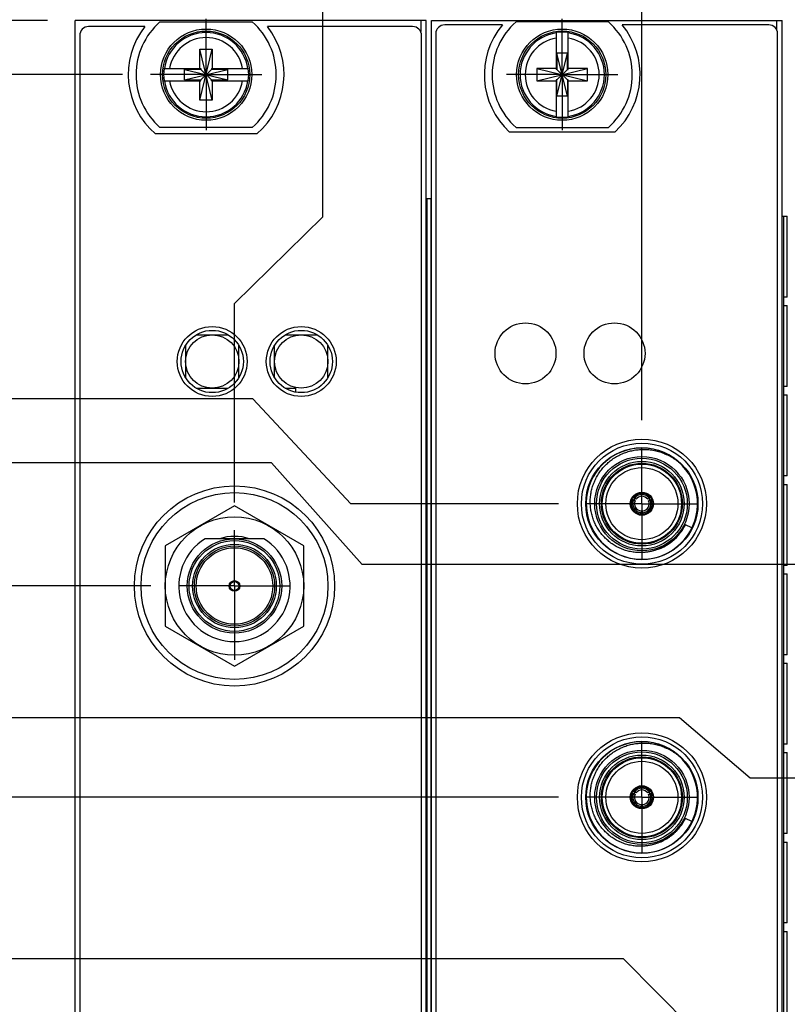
# Model space of a CAD drawing. Header units: inches. Extents: x 0 to 22, y 0 to 17.
# Tile 43 of 114: x 7 to 8.8, y 10.1 to 12.3. Entities that reach past the tile are written whole.
import ezdxf

# ---------------------------------------------------------------- set-up
doc = ezdxf.new("R2010")
doc.units = ezdxf.units.IN
doc.header["$LTSCALE"] = 1.21
doc.header["$MEASUREMENT"] = 0
doc.linetypes.add('CENTER', pattern=[0.6, 0.375, -0.075, 0.075, -0.075])
doc.layers.get('0').update_dxf_attribs({"linetype": 'CONTINUOUS'})
doc.layers.add('02___PRT_ALL_AXES', color=7, linetype='CONTINUOUS')
doc.layers.add('DIMENSIONS', color=7, linetype='CONTINUOUS')
doc.styles.get("Standard").update_dxf_attribs({"font": 'txt', "width": 0.8})
doc.dimstyles.new('DIMSTYLE_1', dxfattribs={"dimtxt": 0.125, "dimasz": 0.18, "dimexe": 0.125, "dimexo": 0.0625, "dimgap": 0.03125, "dimtad": 0, "dimtih": 1, "dimtoh": 1, "dimzin": 4, "dimdsep": 46, "dimtxsty": 'STANDARD', "dimblk": '_FILLED', "dimblk1": '_FILLED', "dimblk2": '_FILLED', "dimcen": 0.09, "dimadec": 0, "dimazin": 0, "dimtp": 0.01, "dimtm": 0.01, "dimtfac": 1, "dimtofl": 0, "dimtmove": 0, "dimatfit": 3, "dimldrblk": '_FILLED', "dimfxl": 1, "dimtolj": 1, "dimtzin": 4, "dimarcsym": 0})

# ---------------------------------------------------------------- blocks, each defined once
blk = doc.blocks.new('*D7')
at = {"layer": 'DIMENSIONS', "color": 2, "linetype": 'CONTINUOUS'}
blk.add_line((7.1566, 12.3576), (7.1566, 12.7326), dxfattribs=at)
at = {"layer": 'DIMENSIONS', "color": 2, "linetype": 'CONTINUOUS', "insert": (7.0941, 12.7951), "char_height": 0.125, "width": 1.025, "attachment_point": 1, "rotation": 90, "line_spacing_factor": 0.9}
blk.add_mtext('-.29{\\Ftxt.shx;\\W1.000000;\\H0.125000; }[7.5]', dxfattribs=at)
blk = doc.blocks.new('_FILLED')
at = {"color": 0, "linetype": 'BYBLOCK'}
blk.add_solid([(0, 0), (-1, 0.174), (-1, -0.174)], dxfattribs=at)
blk = doc.blocks.new('*D9')
at = {"layer": 'DIMENSIONS', "color": 2, "linetype": 'CONTINUOUS'}
for p, q in [((7.7127, 11.8536), (7.7127, 12.7326)), ((7.5143, 11.659), (7.7127, 11.8536)), ((7.5143, 11.2115), (7.5143, 11.659))]:
    blk.add_line(p, q, dxfattribs=at)
at = {"layer": 'DIMENSIONS', "color": 2, "linetype": 'CONTINUOUS', "insert": (7.6502, 12.7951), "char_height": 0.125, "width": 1.225, "attachment_point": 1, "rotation": 90, "line_spacing_factor": 0.9}
blk.add_mtext('3X .06{\\Ftxt.shx;\\W1.000000;\\H0.125000; }[1.6]', dxfattribs=at)
blk = doc.blocks.new('*D10')
at = {"layer": 'DIMENSIONS', "color": 2, "linetype": 'CONTINUOUS'}
blk.add_line((8.4296, 11.3965), (8.4296, 12.7326), dxfattribs=at)
at = {"layer": 'DIMENSIONS', "color": 2, "linetype": 'CONTINUOUS', "insert": (8.3671, 12.7951), "char_height": 0.125, "width": 1.325, "attachment_point": 1, "rotation": 90, "line_spacing_factor": 0.9}
blk.add_mtext('5X .98{\\Ftxt.shx;\\W1.000000;\\H0.125000; }[24.9]', dxfattribs=at)
blk = doc.blocks.new('*D11')
at = {"layer": 'DIMENSIONS', "color": 2, "linetype": 'CONTINUOUS'}
blk.add_line((9.344, 10.7795), (9.344, 12.7326), dxfattribs=at)
at = {"layer": 'DIMENSIONS', "color": 2, "linetype": 'CONTINUOUS', "insert": (9.2815, 12.7951), "char_height": 0.125, "width": 1.425, "attachment_point": 1, "rotation": 90, "line_spacing_factor": 0.9}
blk.add_mtext('4X 1.89{\\Ftxt.shx;\\W1.000000;\\H0.125000; }[48.1]', dxfattribs=at)
blk = doc.blocks.new('*D12')
at = {"layer": 'DIMENSIONS', "color": 2, "linetype": 'CONTINUOUS'}
for p, q in [((9.7475, 11.7102), (9.7475, 12.7326)), ((9.9371, 11.5723), (9.7475, 11.7102)), ((9.9371, 11.2595), (9.9371, 11.5723))]:
    blk.add_line(p, q, dxfattribs=at)
at = {"layer": 'DIMENSIONS', "color": 2, "linetype": 'CONTINUOUS', "insert": (9.685, 12.7951), "char_height": 0.125, "width": 1.425, "attachment_point": 1, "rotation": 90, "line_spacing_factor": 0.9}
blk.add_mtext('4X 2.49{\\Ftxt.shx;\\W1.000000;\\H0.125000; }[63.2]', dxfattribs=at)
blk = doc.blocks.new('*D13')
at = {"layer": 'DIMENSIONS', "color": 2, "linetype": 'CONTINUOUS'}
blk.add_line((11.1485, 11.3147), (11.1485, 12.7326), dxfattribs=at)
at = {"layer": 'DIMENSIONS', "color": 2, "linetype": 'CONTINUOUS', "insert": (11.086, 12.7951), "char_height": 0.125, "width": 1.425, "attachment_point": 1, "rotation": 90, "line_spacing_factor": 0.9}
blk.add_mtext('2X 3.70{\\Ftxt.shx;\\W1.000000;\\H0.125000; }[93.9]', dxfattribs=at)
blk = doc.blocks.new('*D14')
at = {"layer": 'DIMENSIONS', "color": 2, "linetype": 'CONTINUOUS'}
for p, q in [((11.7344, 11.6128), (11.7344, 12.7326)), ((11.5466, 11.4669), (11.7344, 11.6128)), ((11.5466, 10.9737), (11.5466, 11.4669))]:
    blk.add_line(p, q, dxfattribs=at)
at = {"layer": 'DIMENSIONS', "color": 2, "linetype": 'CONTINUOUS', "insert": (11.6719, 12.7951), "char_height": 0.125, "width": 1.325, "attachment_point": 1, "rotation": 90, "line_spacing_factor": 0.9}
blk.add_mtext('4X 4.10{\\Ftxt.shx;\\W1.000000;\\H0.125000; }[104]', dxfattribs=at)
blk = doc.blocks.new('*D15')
at = {"layer": 'DIMENSIONS', "color": 2, "linetype": 'CONTINUOUS'}
for p, q in [((12.586, 11.8561), (12.586, 12.7326)), ((12.4261, 11.7021), (12.586, 11.8561)), ((12.4261, 11.246), (12.4261, 11.7021))]:
    blk.add_line(p, q, dxfattribs=at)
at = {"layer": 'DIMENSIONS', "color": 2, "linetype": 'CONTINUOUS', "insert": (12.5235, 12.7951), "char_height": 0.125, "width": 1.525, "attachment_point": 1, "rotation": 90, "line_spacing_factor": 0.9}
blk.add_mtext('4X 4.98{\\Ftxt.shx;\\W1.000000;\\H0.125000; }[126.4]', dxfattribs=at)
blk = doc.blocks.new('*D21')
at = {"layer": 'DIMENSIONS', "color": 2, "linetype": 'CONTINUOUS'}
blk.add_line((7.3267, 11.0239), (6.7191, 11.0239), dxfattribs=at)
at = {"layer": 'DIMENSIONS', "color": 2, "linetype": 'CONTINUOUS', "insert": (6.6566, 11.0864), "char_height": 0.125, "width": 1.125, "attachment_point": 3, "line_spacing_factor": 0.9}
blk.add_mtext('3.67{\\Ftxt.shx;\\W1.000000;\\H0.125000; }[93.3]', dxfattribs=at)
blk = doc.blocks.new('*D22')
at = {"layer": 'DIMENSIONS', "color": 2, "linetype": 'CONTINUOUS'}
blk.add_line((7.263, 12.1731), (6.7191, 12.1731), dxfattribs=at)
at = {"layer": 'DIMENSIONS', "color": 2, "linetype": 'CONTINUOUS', "insert": (6.6566, 12.2356), "char_height": 0.125, "width": 1.525, "attachment_point": 3, "line_spacing_factor": 0.9}
blk.add_mtext('7X 4.82{\\Ftxt.shx;\\W1.000000;\\H0.125000; }[122.5]', dxfattribs=at)
blk = doc.blocks.new('*D23')
at = {"layer": 'DIMENSIONS', "color": 2, "linetype": 'CONTINUOUS'}
for p, q in [((6.8419, 12.455), (6.7191, 12.455)), ((6.9658, 12.2951), (6.8419, 12.455)), ((7.0941, 12.2951), (6.9658, 12.2951))]:
    blk.add_line(p, q, dxfattribs=at)
at = {"layer": 'DIMENSIONS', "color": 2, "linetype": 'CONTINUOUS', "insert": (6.6566, 12.5175), "char_height": 0.125, "width": 1.225, "attachment_point": 3, "line_spacing_factor": 0.9}
blk.add_mtext('4.94{\\Ftxt.shx;\\W1.000000;\\H0.125000; }[125.6]', dxfattribs=at)
blk = doc.blocks.new('*D36')
at = {"layer": 'DIMENSIONS', "color": 2, "linetype": 'CONTINUOUS'}
for p, q in [((7.715, 10.0309), (6.7191, 10.0309)), ((7.8401, 9.8889), (7.715, 10.0309)), ((8.242, 9.8889), (7.8401, 9.8889))]:
    blk.add_line(p, q, dxfattribs=at)
at = {"layer": 'DIMENSIONS', "color": 2, "linetype": 'CONTINUOUS', "insert": (6.6566, 10.0934), "char_height": 0.125, "width": 1.125, "attachment_point": 3, "line_spacing_factor": 0.9}
blk.add_mtext('2.54{\\Ftxt.shx;\\W1.000000;\\H0.125000; }[64.4]', dxfattribs=at)
blk = doc.blocks.new('*D37')
at = {"layer": 'DIMENSIONS', "color": 2, "linetype": 'CONTINUOUS'}
blk.add_line((8.242, 10.5489), (6.7191, 10.5489), dxfattribs=at)
at = {"layer": 'DIMENSIONS', "color": 2, "linetype": 'CONTINUOUS', "insert": (6.6566, 10.6114), "char_height": 0.125, "width": 1.125, "attachment_point": 3, "line_spacing_factor": 0.9}
blk.add_mtext('3.20{\\Ftxt.shx;\\W1.000000;\\H0.125000; }[81.2]', dxfattribs=at)
blk = doc.blocks.new('*D38')
at = {"layer": 'DIMENSIONS', "color": 2, "linetype": 'CONTINUOUS'}
for p, q in [((7.5552, 11.4442), (6.7191, 11.4442)), ((7.7754, 11.2089), (7.5552, 11.4442)), ((8.242, 11.2089), (7.7754, 11.2089))]:
    blk.add_line(p, q, dxfattribs=at)
at = {"layer": 'DIMENSIONS', "color": 2, "linetype": 'CONTINUOUS', "insert": (6.6566, 11.5067), "char_height": 0.125, "width": 0.925, "attachment_point": 3, "line_spacing_factor": 0.9}
blk.add_mtext('3.86{\\Ftxt.shx;\\W1.000000;\\H0.125000; }[98]', dxfattribs=at)
blk = doc.blocks.new('*D41')
at = {"layer": 'DIMENSIONS', "color": 2, "linetype": 'CONTINUOUS'}
for p, q in [((8.3884, 10.1858), (6.7423, 10.1858)), ((8.6405, 9.9319), (8.3884, 10.1858)), ((9.1564, 9.9319), (8.6405, 9.9319))]:
    blk.add_line(p, q, dxfattribs=at)
at = {"layer": 'DIMENSIONS', "color": 2, "linetype": 'CONTINUOUS', "insert": (6.6798, 10.2483), "char_height": 0.125, "width": 1.425, "attachment_point": 3, "line_spacing_factor": 0.9}
blk.add_mtext('2X 2.58{\\Ftxt.shx;\\W1.000000;\\H0.125000; }[65.5]', dxfattribs=at)
blk = doc.blocks.new('*D42')
at = {"layer": 'DIMENSIONS', "color": 2, "linetype": 'CONTINUOUS'}
for p, q in [((8.5143, 10.7276), (6.7423, 10.7276)), ((8.6729, 10.5919), (8.5143, 10.7276)), ((9.1564, 10.5919), (8.6729, 10.5919))]:
    blk.add_line(p, q, dxfattribs=at)
at = {"layer": 'DIMENSIONS', "color": 2, "linetype": 'CONTINUOUS', "insert": (6.6798, 10.7901), "char_height": 0.125, "width": 1.125, "attachment_point": 3, "line_spacing_factor": 0.9}
blk.add_mtext('3.24{\\Ftxt.shx;\\W1.000000;\\H0.125000; }[82.3]', dxfattribs=at)
blk = doc.blocks.new('*D43')
at = {"layer": 'DIMENSIONS', "color": 2, "linetype": 'CONTINUOUS'}
for p, q in [((7.5973, 11.3009), (6.7423, 11.3009)), ((7.8009, 11.0719), (7.5973, 11.3009)), ((9.7495, 11.0719), (7.8009, 11.0719))]:
    blk.add_line(p, q, dxfattribs=at)
at = {"layer": 'DIMENSIONS', "color": 2, "linetype": 'CONTINUOUS', "insert": (6.6798, 11.3634), "char_height": 0.125, "width": 1.125, "attachment_point": 3, "line_spacing_factor": 0.9}
blk.add_mtext('3.72{\\Ftxt.shx;\\W1.000000;\\H0.125000; }[94.5]', dxfattribs=at)

msp = doc.modelspace()

# ---------------------------------------------------------------- linework, layer by layer
at = {"color": 7, "linetype": 'CONTINUOUS'}
for p, q in [((7.1566, 7.1572), (7.1566, 12.2951)), ((7.9446, 12.2951), (7.1566, 12.2951)), ((7.3468, 12.2916), (7.5543, 12.2916)), ((7.9446, 7.1572), (7.9446, 12.2951)), ((7.9566, 7.1572), (7.9566, 12.2951)), ((7.9566, 12.2951), (8.7446, 12.2951)), ((8.1161, 12.2851), (7.9866, 12.2851)), ((8.3543, 12.2916), (8.1468, 12.2916)), ((8.7146, 12.2851), (8.385, 12.2851)), ((8.7446, 7.1572), (8.7446, 12.2951)), ((7.1666, 12.2611), (7.1666, 8.1911)), ((7.3129, 12.2811), (7.1866, 12.2811)), ((7.9146, 12.2811), (7.5883, 12.2811)), ((7.9346, 8.1911), (7.9346, 12.2611)), ((7.9666, 12.2651), (7.9666, 8.1951)), ((8.2368, 12.2677), (8.2368, 12.1848)), ((8.2643, 12.1848), (8.2643, 12.2677)), ((8.7346, 8.1951), (8.7346, 12.2651)), ((7.4368, 12.116), (7.4643, 12.2302)), ((7.4368, 12.1869), (7.4368, 12.2302)), ((7.4643, 12.116), (7.4368, 12.2302)), ((7.4368, 12.2302), (7.4643, 12.2302)), ((7.4643, 12.2302), (7.4643, 12.1869)), ((8.2388, 12.1246), (8.2623, 12.2216)), ((8.2388, 12.2216), (8.2388, 12.1848)), ((8.2623, 12.1246), (8.2388, 12.2216)), ((8.2623, 12.2216), (8.2388, 12.2216)), ((8.2623, 12.1848), (8.2623, 12.2216)), ((7.3559, 12.1869), (7.4388, 12.1869)), ((7.402, 12.1614), (7.402, 12.1848)), ((7.402, 12.1848), (7.4991, 12.1614)), ((7.4388, 12.1848), (7.402, 12.1848)), ((7.402, 12.1614), (7.4991, 12.1848)), ((7.4388, 12.1869), (7.4388, 12.1848)), ((7.4388, 12.1614), (7.4623, 12.1848)), ((7.4623, 12.1614), (7.4388, 12.1848)), ((7.4623, 12.1869), (7.4623, 12.1848)), ((7.4623, 12.1869), (7.5452, 12.1869)), ((7.4991, 12.1848), (7.4623, 12.1848)), ((7.4991, 12.1614), (7.4991, 12.1848)), ((8.1935, 12.1869), (8.1935, 12.1593)), ((8.1935, 12.1869), (8.3076, 12.1593)), ((8.2368, 12.1869), (8.1935, 12.1869)), ((8.1935, 12.1593), (8.3076, 12.1869)), ((8.2388, 12.1848), (8.2368, 12.1848)), ((8.2388, 12.1614), (8.2623, 12.1848)), ((8.2623, 12.1614), (8.2388, 12.1848)), ((8.2623, 12.1848), (8.2643, 12.1848)), ((8.3076, 12.1869), (8.2643, 12.1869)), ((8.3076, 12.1593), (8.3076, 12.1869)), ((7.3559, 12.1593), (7.4388, 12.1593)), ((7.402, 12.1614), (7.4388, 12.1614)), ((7.4368, 12.116), (7.4368, 12.1593)), ((7.4388, 12.1593), (7.4388, 12.1614)), ((7.4623, 12.1593), (7.4623, 12.1614)), ((7.4623, 12.1614), (7.4991, 12.1614)), ((7.4623, 12.1593), (7.5452, 12.1593)), ((7.4643, 12.1593), (7.4643, 12.116)), ((8.1935, 12.1593), (8.2368, 12.1593)), ((8.2368, 12.1614), (8.2368, 12.0784)), ((8.2388, 12.1614), (8.2368, 12.1614)), ((8.2388, 12.1246), (8.2388, 12.1614)), ((8.2623, 12.1614), (8.2623, 12.1246)), ((8.2643, 12.1614), (8.2623, 12.1614)), ((8.2643, 12.0784), (8.2643, 12.1614)), ((8.2643, 12.1593), (8.3076, 12.1593)), ((7.4643, 12.116), (7.4368, 12.116)), ((8.2623, 12.1246), (8.2388, 12.1246)), ((7.5643, 12.0401), (7.3368, 12.0401)), ((7.5543, 12.0546), (7.3468, 12.0546)), ((8.3688, 12.0441), (8.1323, 12.0441)), ((8.1468, 12.0546), (8.3543, 12.0546)), ((7.9446, 11.8951), (7.9563, 11.8951)), ((7.9563, 7.8951), (7.9563, 11.8951)), ((8.7446, 11.8551), (8.7563, 11.8551)), ((8.7481, 11.6731), (8.7481, 11.6541)), ((8.7563, 11.6731), (8.7481, 11.6731)), ((8.7481, 11.6541), (8.7563, 11.6541)), ((7.4283, 11.5884), (7.5003, 11.5884)), ((7.6283, 11.5884), (7.7003, 11.5884)), ((7.4043, 11.5644), (7.4043, 11.4925)), ((7.5243, 11.4925), (7.5243, 11.5644)), ((7.6043, 11.4925), (7.6043, 11.5644)), ((7.7243, 11.4925), (7.7243, 11.5644)), ((7.4283, 11.4684), (7.5003, 11.4684)), ((7.6283, 11.4684), (7.6523, 11.4684)), ((7.6523, 11.4595), (7.6523, 11.4684)), ((8.7481, 11.4722), (8.7481, 11.4532)), ((8.7563, 11.4722), (8.7481, 11.4722)), ((8.7481, 11.4532), (8.7563, 11.4532)), ((8.7481, 11.2712), (8.7481, 11.2522)), ((8.7563, 11.2712), (8.7481, 11.2712)), ((8.7481, 11.2522), (8.7563, 11.2522)), ((8.4128, 11.2204), (8.4103, 11.2218)), ((8.4164, 11.2188), (8.4128, 11.2204)), ((8.4464, 11.2204), (8.4428, 11.2188)), ((8.4488, 11.2218), (8.4464, 11.2204)), ((8.4483, 11.2255), (8.4483, 11.2255)), ((7.5143, 11.2041), (7.3583, 11.114)), ((7.6703, 11.114), (7.5143, 11.2041)), ((8.4087, 11.2191), (8.4112, 11.2177)), ((8.4112, 11.2177), (8.4144, 11.2154)), ((8.4447, 11.2154), (8.4479, 11.2177)), ((8.4479, 11.2177), (8.4504, 11.2191)), ((8.4276, 11.1925), (8.428, 11.1886)), ((8.428, 11.1886), (8.428, 11.1858)), ((8.4311, 11.1886), (8.4315, 11.1925)), ((8.4311, 11.1858), (8.4311, 11.1886)), ((8.4346, 11.1844), (8.4346, 11.1844)), ((8.542, 11.1543), (8.5273, 11.1615)), ((7.3583, 11.114), (7.3583, 10.9339)), ((7.4486, 11.1303), (7.58, 11.1303)), ((7.6703, 10.9339), (7.6703, 11.114)), ((8.4637, 11.1058), (8.4624, 11.1053)), ((8.4649, 11.1062), (8.4637, 11.1058)), ((8.7481, 11.0703), (8.7481, 11.0513)), ((8.7563, 11.0703), (8.7481, 11.0703)), ((8.7481, 11.0513), (8.7563, 11.0513)), ((7.3583, 10.9339), (7.5143, 10.8438)), ((7.5143, 10.8438), (7.6703, 10.9339)), ((8.7481, 10.8693), (8.7481, 10.8503)), ((8.7563, 10.8693), (8.7481, 10.8693)), ((8.7481, 10.8503), (8.7563, 10.8503)), ((8.7481, 10.6684), (8.7481, 10.6494)), ((8.7563, 10.6684), (8.7481, 10.6684)), ((8.7481, 10.6494), (8.7563, 10.6494)), ((8.4087, 10.5591), (8.4112, 10.5577)), ((8.4128, 10.5604), (8.4103, 10.5618)), ((8.4112, 10.5577), (8.4144, 10.5554)), ((8.4164, 10.5588), (8.4128, 10.5604)), ((8.4464, 10.5604), (8.4428, 10.5588)), ((8.4447, 10.5554), (8.4479, 10.5577)), ((8.4488, 10.5618), (8.4464, 10.5604)), ((8.4479, 10.5577), (8.4504, 10.5591)), ((8.4483, 10.5655), (8.4483, 10.5655)), ((8.4276, 10.5325), (8.428, 10.5286)), ((8.428, 10.5286), (8.428, 10.5258)), ((8.4311, 10.5286), (8.4315, 10.5325)), ((8.4311, 10.5258), (8.4311, 10.5286)), ((8.4346, 10.5244), (8.4346, 10.5244)), ((8.542, 10.4943), (8.5273, 10.5015)), ((8.7481, 10.4674), (8.7481, 10.4484)), ((8.7563, 10.4674), (8.7481, 10.4674)), ((8.4637, 10.4458), (8.4624, 10.4453)), ((8.4649, 10.4462), (8.4637, 10.4458)), ((8.7481, 10.4484), (8.7563, 10.4484)), ((8.7481, 10.2665), (8.7481, 10.2475)), ((8.7563, 10.2665), (8.7481, 10.2665)), ((8.7481, 10.2475), (8.7563, 10.2475))]:
    msp.add_line(p, q, dxfattribs=at)
at = {"color": 9, "linetype": 'CONTINUOUS'}
for p, q in [((7.9326, 12.2951), (7.9326, 12.2698)), ((8.7326, 12.2738), (8.7326, 12.2951)), ((7.9475, 7.8951), (7.9475, 11.8951)), ((7.9561, 7.8951), (7.9561, 11.8951)), ((8.7475, 11.8551), (8.7475, 7.8551)), ((8.7561, 11.6731), (8.7561, 11.8551)), ((8.7561, 11.4722), (8.7561, 11.6541)), ((8.7561, 11.2712), (8.7561, 11.4532)), ((8.7561, 11.0703), (8.7561, 11.2522)), ((8.7561, 10.8693), (8.7561, 11.0513)), ((8.7561, 10.6684), (8.7561, 10.8503)), ((8.7561, 10.4674), (8.7561, 10.6494)), ((8.7561, 10.2665), (8.7561, 10.4484)), ((8.7561, 10.0655), (8.7561, 10.2475))]:
    msp.add_line(p, q, dxfattribs=at)
at = {"color": 7, "linetype": 'CONTINUOUS'}
for centre, radius in [((7.4506, 12.1731), 0.1025), ((7.4506, 12.1731), 0.098), ((8.2506, 12.1731), 0.1025), ((8.2506, 12.1731), 0.098), ((7.4643, 11.5284), 0.0785), ((7.4643, 11.5284), 0.07), ((7.6643, 11.5284), 0.0785), ((7.6643, 11.5284), 0.07), ((8.1681, 11.5466), 0.0685), ((8.3681, 11.5466), 0.0685), ((7.4643, 11.5284), 0.06), ((7.6643, 11.5284), 0.06), ((8.4296, 11.2089), 0.145), ((8.4296, 11.2089), 0.136), ((8.4296, 11.2089), 0.106), ((8.4296, 11.2089), 0.091), ((8.4296, 11.2089), 0.081), ((7.5143, 11.0239), 0.225), ((7.5143, 11.0239), 0.21), ((8.4296, 11.2089), 0.026), ((8.4296, 11.2089), 0.025), ((7.5143, 11.0239), 0.1555), ((7.5143, 11.0239), 0.106), ((7.5143, 11.0239), 0.09), ((7.5143, 11.0239), 0.012), ((7.5143, 11.0239), 0.01), ((8.4296, 10.5489), 0.145), ((8.4296, 10.5489), 0.136), ((8.4296, 10.5489), 0.106), ((8.4296, 10.5489), 0.091), ((8.4296, 10.5489), 0.081), ((8.4296, 10.5489), 0.026), ((8.4296, 10.5489), 0.025)]:
    msp.add_circle(centre, radius, dxfattribs=at)
at = {"color": 9, "linetype": 'CONTINUOUS'}
for centre, radius in [((8.4296, 11.2089), 0.126), ((8.4296, 11.2089), 0.102), ((8.4296, 11.2089), 0.095), ((8.4296, 11.2089), 0.089), ((7.5143, 11.0239), 0.102), ((7.5143, 11.0239), 0.094), ((7.5143, 11.0239), 0.086), ((8.4296, 10.5489), 0.126), ((8.4296, 10.5489), 0.102), ((8.4296, 10.5489), 0.095), ((8.4296, 10.5489), 0.089)]:
    msp.add_circle(centre, radius, dxfattribs=at)
at = {"color": 7, "linetype": 'CONTINUOUS'}
for centre, radius, start, end in [((7.4506, 12.1731), 0.1575, 131.203, 228.797), ((7.4506, 12.1731), 0.1575, 311.203, 48.797), ((7.9866, 12.2651), 0.02, 90, 180), ((8.2506, 12.1731), 0.175, 140.2082, 227.4886), ((8.2506, 12.1731), 0.1575, 131.203, 228.797), ((8.2506, 12.1731), 0.1575, 311.203, 48.797), ((8.2506, 12.1731), 0.175, 312.5114, 39.7918), ((8.7146, 12.2651), 0.02, 0, 90), ((7.1866, 12.2611), 0.02, 90, 180), ((7.4506, 12.1731), 0.175, 141.8922, 229.4642), ((7.4506, 12.1731), 0.175, 310.5358, 38.1078), ((7.9146, 12.2611), 0.02, 0, 90), ((8.2506, 12.1731), 0.0956, 81.7166, 98.2834), ((7.4506, 12.1731), 0.0956, 171.7166, 188.2834), ((7.4506, 12.1731), 0.0956, 351.7166, 8.2834), ((8.2506, 12.1731), 0.0956, 261.7166, 278.2834), ((8.4296, 11.2089), 0.125, 43.8577, 43.5161), ((8.4296, 11.2089), 0.0232, 33.8689, 146.1311), ((8.4296, 11.2089), 0.0195, 145.089, 154.9077), ((8.4296, 11.2089), 0.0204, 34.4295, 145.5705), ((8.4296, 11.2089), 0.0165, 36.8708, 143.1292), ((8.4296, 11.2089), 0.0195, 25.0923, 34.911), ((8.4283, 11.1917), 0.0337, 125.527, 131.7956), ((8.4296, 11.2089), 0.0232, 153.8689, 266.1311), ((8.4296, 11.2089), 0.0204, 154.4295, 265.5705), ((8.4296, 11.2089), 0.0165, 156.8706, 263.1294), ((8.4296, 11.2089), 0.0232, 273.8689, 26.1311), ((8.4296, 11.2089), 0.0204, 274.4295, 25.5705), ((8.4296, 11.2089), 0.0165, 276.8708, 23.1292), ((8.431, 11.1919), 0.0335, 48.1826, 54.4948), ((8.4141, 11.2162), 0.0335, 288.1818, 294.4949), ((8.4296, 11.2089), 0.0195, 265.1051, 274.8949), ((7.5143, 11.0239), 0.1115, 72.4753, 107.5247), ((7.5143, 11.0239), 0.125, 121.723, 58.277), ((8.4296, 10.5489), 0.125, 43.8577, 43.5161), ((8.4283, 10.5317), 0.0337, 125.527, 131.7956), ((8.4296, 10.5489), 0.0232, 153.8689, 266.1311), ((8.4296, 10.5489), 0.0204, 154.4295, 265.5705), ((8.4296, 10.5489), 0.0232, 33.8689, 146.1311), ((8.4296, 10.5489), 0.0195, 145.089, 154.9077), ((8.4296, 10.5489), 0.0204, 34.4295, 145.5705), ((8.4296, 10.5489), 0.0165, 36.8708, 143.1292), ((8.4296, 10.5489), 0.0232, 273.8689, 26.1311), ((8.4296, 10.5489), 0.0204, 274.4295, 25.5705), ((8.4296, 10.5489), 0.0195, 25.0923, 34.911), ((8.431, 10.5319), 0.0335, 48.1826, 54.4948), ((8.4296, 10.5489), 0.0165, 156.8706, 263.1294), ((8.4296, 10.5489), 0.0165, 276.8708, 23.1292), ((8.4141, 10.5562), 0.0335, 288.1818, 294.4949), ((8.4296, 10.5489), 0.0195, 265.1051, 274.8949)]:
    msp.add_arc(centre, radius, start, end, dxfattribs=at)
at = {"color": 9, "linetype": 'CONTINUOUS'}
for centre, radius, start, end in [((7.4506, 12.1731), 0.0947, 8.3637, 171.6363), ((8.2506, 12.1731), 0.0947, 98.3637, 261.6363), ((8.2506, 12.1731), 0.0947, 278.3637, 81.6363), ((7.4506, 12.1731), 0.0832, 9.5336, 170.4664), ((8.2506, 12.1731), 0.0832, 99.5336, 260.4664), ((8.2506, 12.1731), 0.0832, 279.5336, 80.4664), ((7.4506, 12.1731), 0.0947, 188.3637, 351.6363), ((7.4506, 12.1731), 0.0832, 189.5336, 350.4664), ((8.4296, 11.2088), 0.1085, 319.5785, 334.1743), ((8.4291, 11.2096), 0.1094, 289.6936, 319.4244), ((8.4297, 10.5487), 0.1084, 319.5807, 334.1791)]:
    msp.add_arc(centre, radius, start, end, dxfattribs=at)
at = {"color": 7, "linetype": 'CONTINUOUS'}
for centre, major_axis, start_param, end_param in [((8.4376, 11.2228), (0.0154, 0.0267), -4.344241, -4.221481), ((8.4215, 11.2228), (-0.0154, 0.0267), -2.061705, -1.939033), ((8.4456, 11.2089), (0.0308, 0), -2.061705, -1.939029), ((8.4376, 10.5628), (0.0154, 0.0267), -4.344241, -4.221481), ((8.4215, 10.5628), (-0.0154, 0.0267), -2.061705, -1.939033), ((8.4456, 10.5489), (0.0308, 0), -2.061705, -1.939029)]:
    msp.add_ellipse(centre, major_axis=major_axis, ratio=0.85277, start_param=start_param, end_param=end_param, dxfattribs=at)
for points, knots in [([(8.4296, 11.099), (8.4258, 11.0989), (8.4182, 11.099), (8.4069, 11.1004), (8.3957, 11.1029), (8.3867, 11.1059), (8.3797, 11.1089), (8.3746, 11.1114), (8.3696, 11.1142), (8.3632, 11.1182), (8.3555, 11.1238), (8.3471, 11.1314), (8.3407, 11.1384), (8.336, 11.1444), (8.3327, 11.1491), (8.3297, 11.1539), (8.326, 11.1605), (8.322, 11.1691), (8.3182, 11.1799), (8.3155, 11.191), (8.3141, 11.2004), (8.3136, 11.2079), (8.3135, 11.2136), (8.3137, 11.2193), (8.3144, 11.2269), (8.3158, 11.2363), (8.3187, 11.2473), (8.3226, 11.258), (8.3267, 11.2666), (8.3304, 11.2732), (8.3345, 11.2796), (8.3402, 11.2872), (8.3478, 11.2957), (8.3562, 11.3033), (8.3638, 11.3091), (8.3702, 11.3132), (8.3751, 11.316), (8.3802, 11.3187), (8.3871, 11.3218), (8.396, 11.3252), (8.407, 11.3282), (8.4182, 11.3301), (8.4258, 11.3307), (8.4296, 11.3308)], [0, 0, 0, 0, 0.031246, 0.062492, 0.093737, 0.124983, 0.140611, 0.156239, 0.171868, 0.187496, 0.218742, 0.249989, 0.281235, 0.296863, 0.312491, 0.32812, 0.343748, 0.374995, 0.406242, 0.437489, 0.468736, 0.484365, 0.499993, 0.515621, 0.53125, 0.562498, 0.593745, 0.624993, 0.65624, 0.671869, 0.687497, 0.718746, 0.749994, 0.781242, 0.81249, 0.828119, 0.843748, 0.859376, 0.875005, 0.906254, 0.937503, 0.968751, 1, 1, 1, 1]), ([(8.4296, 11.3308), (8.4317, 11.3309), (8.4358, 11.3309), (8.4421, 11.3306), (8.4483, 11.33), (8.4566, 11.3288), (8.4668, 11.3264), (8.4767, 11.3231), (8.4844, 11.3198), (8.49, 11.3171), (8.4955, 11.314), (8.5009, 11.3107), (8.5052, 11.3078), (8.5085, 11.3053), (8.511, 11.3033), (8.5134, 11.3013), (8.5157, 11.2992), (8.518, 11.2971), (8.5195, 11.2957), (8.5203, 11.2949)], [0, 0, 0, 0, 0.062501, 0.125008, 0.187511, 0.250015, 0.374983, 0.499952, 0.562455, 0.624959, 0.687463, 0.749966, 0.81247, 0.843725, 0.87498, 0.906235, 0.937491, 0.968748, 1, 1, 1, 1]), ([(8.5273, 11.1615), (8.5267, 11.1605), (8.5255, 11.1586), (8.5236, 11.1557), (8.5217, 11.1528), (8.5198, 11.15), (8.5178, 11.1472), (8.5157, 11.1444), (8.5136, 11.1417), (8.5122, 11.14), (8.5114, 11.1391)], [0, 0, 0, 0, 0.124891, 0.249835, 0.374827, 0.499847, 0.624872, 0.749904, 0.87495, 1, 1, 1, 1]), ([(8.5114, 11.1391), (8.5106, 11.1382), (8.5091, 11.1364), (8.5066, 11.1338), (8.5041, 11.1312), (8.5006, 11.1279), (8.496, 11.124), (8.4903, 11.1197), (8.4843, 11.1157), (8.478, 11.1121), (8.4716, 11.1089), (8.4672, 11.1071), (8.4649, 11.1062)], [0, 0, 0, 0, 0.062512, 0.125021, 0.18753, 0.25004, 0.375043, 0.500042, 0.625039, 0.75003, 0.875019, 1, 1, 1, 1]), ([(8.4624, 11.1053), (8.461, 11.1048), (8.4591, 11.1041), (8.4564, 11.1033), (8.4537, 11.1026), (8.4503, 11.1017), (8.4462, 11.1009), (8.4421, 11.1001), (8.4365, 11.0994), (8.4324, 11.0991), (8.4296, 11.099)], [0, 0, 0, 0, 0.125002, 0.187508, 0.250013, 0.375017, 0.500023, 0.625026, 0.750031, 1, 1, 1, 1]), ([(8.4296, 10.439), (8.4258, 10.4389), (8.4182, 10.439), (8.4069, 10.4404), (8.3957, 10.4429), (8.3867, 10.4459), (8.3797, 10.4489), (8.3746, 10.4514), (8.3696, 10.4542), (8.3632, 10.4582), (8.3555, 10.4638), (8.3471, 10.4714), (8.3407, 10.4784), (8.336, 10.4844), (8.3327, 10.4891), (8.3297, 10.4939), (8.326, 10.5005), (8.322, 10.5091), (8.3182, 10.5199), (8.3155, 10.531), (8.3141, 10.5404), (8.3136, 10.5479), (8.3135, 10.5536), (8.3137, 10.5593), (8.3144, 10.5669), (8.3158, 10.5763), (8.3187, 10.5873), (8.3226, 10.598), (8.3267, 10.6066), (8.3304, 10.6132), (8.3345, 10.6196), (8.3402, 10.6272), (8.3478, 10.6357), (8.3562, 10.6433), (8.3638, 10.6491), (8.3702, 10.6532), (8.3751, 10.656), (8.3802, 10.6587), (8.3871, 10.6618), (8.396, 10.6652), (8.407, 10.6682), (8.4182, 10.6701), (8.4258, 10.6707), (8.4296, 10.6708)], [0, 0, 0, 0, 0.031246, 0.062492, 0.093737, 0.124983, 0.140611, 0.156239, 0.171868, 0.187496, 0.218742, 0.249989, 0.281235, 0.296863, 0.312491, 0.32812, 0.343748, 0.374995, 0.406242, 0.437489, 0.468736, 0.484365, 0.499993, 0.515621, 0.53125, 0.562498, 0.593745, 0.624993, 0.65624, 0.671869, 0.687497, 0.718746, 0.749994, 0.781242, 0.81249, 0.828119, 0.843748, 0.859376, 0.875005, 0.906254, 0.937503, 0.968751, 1, 1, 1, 1]), ([(8.4296, 10.6708), (8.4317, 10.6709), (8.4358, 10.6709), (8.4421, 10.6706), (8.4483, 10.67), (8.4566, 10.6688), (8.4668, 10.6664), (8.4767, 10.6631), (8.4844, 10.6598), (8.49, 10.6571), (8.4955, 10.654), (8.5009, 10.6507), (8.5052, 10.6478), (8.5085, 10.6453), (8.511, 10.6433), (8.5134, 10.6413), (8.5157, 10.6392), (8.518, 10.6371), (8.5195, 10.6357), (8.5203, 10.6349)], [0, 0, 0, 0, 0.062501, 0.125008, 0.187511, 0.250015, 0.374983, 0.499952, 0.562455, 0.624959, 0.687463, 0.749966, 0.81247, 0.843725, 0.87498, 0.906235, 0.937491, 0.968748, 1, 1, 1, 1]), ([(8.5273, 10.5015), (8.5267, 10.5005), (8.5255, 10.4986), (8.5236, 10.4957), (8.5217, 10.4928), (8.5198, 10.49), (8.5178, 10.4872), (8.5157, 10.4844), (8.5136, 10.4817), (8.5122, 10.48), (8.5114, 10.4791)], [0, 0, 0, 0, 0.124891, 0.249835, 0.374827, 0.499847, 0.624872, 0.749904, 0.87495, 1, 1, 1, 1]), ([(8.5114, 10.4791), (8.5106, 10.4782), (8.5091, 10.4764), (8.5066, 10.4738), (8.5041, 10.4712), (8.5006, 10.4679), (8.496, 10.464), (8.4903, 10.4597), (8.4843, 10.4557), (8.478, 10.4521), (8.4716, 10.4489), (8.4672, 10.4471), (8.4649, 10.4462)], [0, 0, 0, 0, 0.062512, 0.125021, 0.18753, 0.25004, 0.375043, 0.500042, 0.625039, 0.75003, 0.875019, 1, 1, 1, 1]), ([(8.4624, 10.4453), (8.461, 10.4448), (8.4591, 10.4441), (8.4564, 10.4433), (8.4537, 10.4426), (8.4503, 10.4417), (8.4462, 10.4409), (8.4421, 10.4401), (8.4365, 10.4394), (8.4324, 10.4391), (8.4296, 10.439)], [0, 0, 0, 0, 0.125002, 0.187508, 0.250013, 0.375017, 0.500023, 0.625026, 0.750031, 1, 1, 1, 1])]:
    msp.add_open_spline(points, degree=3, knots=knots, dxfattribs=at)
at = {"color": 9, "linetype": 'CONTINUOUS'}
msp.add_open_spline([(8.4661, 10.4466), (8.4683, 10.4474), (8.4727, 10.4492), (8.4791, 10.4522), (8.4853, 10.4556), (8.4913, 10.4595), (8.497, 10.4637), (8.5024, 10.4682), (8.5075, 10.4732), (8.5107, 10.4766), (8.5122, 10.4784)], degree=3, knots=[0, 0, 0, 0, 0.125002, 0.250003, 0.375003, 0.500003, 0.625002, 0.750001, 0.875, 1, 1, 1, 1], dxfattribs=at)
at = {"layer": '02___PRT_ALL_AXES', "color": 7, "linetype": 'CENTER'}
for p, q in [((7.4506, 12.1731), (7.4506, 12.2982)), ((8.2506, 12.1731), (8.2506, 12.2982)), ((7.4506, 12.1731), (7.3255, 12.1731)), ((7.4506, 12.1731), (7.4506, 12.048)), ((7.4506, 12.1731), (7.5757, 12.1731)), ((8.2506, 12.1731), (8.1255, 12.1731)), ((8.2506, 12.1731), (8.2506, 12.048)), ((8.2506, 12.1731), (8.3757, 12.1731)), ((8.4296, 11.2089), (8.4296, 11.334)), ((8.4296, 11.2089), (8.3045, 11.2089)), ((8.4296, 11.2089), (8.4296, 11.0838)), ((8.4296, 11.2089), (8.5547, 11.2089)), ((7.5143, 11.0239), (7.5143, 11.149)), ((7.5143, 11.0239), (7.3892, 11.0239)), ((7.5143, 11.0239), (7.5143, 10.8577)), ((7.5143, 11.0239), (7.6394, 11.0239)), ((8.4296, 10.5489), (8.4296, 10.674)), ((8.4296, 10.5489), (8.3045, 10.5489)), ((8.4296, 10.5489), (8.4296, 10.4238)), ((8.4296, 10.5489), (8.5547, 10.5489))]:
    msp.add_line(p, q, dxfattribs=at)

# ---------------------------------------------------------------- dimensions: what is measured, and where the dimension line sits
at = {"layer": 'DIMENSIONS', "color": 2, "linetype": 'CONTINUOUS'}
for feature_location, offset, dtype, origin, text, picture, middle in [((12.4261, 11.246), (0.1599, 1.4866), 0, (7.4506, 11.1835), '4X <>', '*D15', (12.586, 13.5576)), ((9.344, 10.7795), (0, 1.9531), 1, (7.4506, 10.717), '4X <>', '*D11', (9.344, 13.5076)), ((9.9371, 11.2595), (-0.1896, 1.4731), 0, (7.4506, 11.197), '4X <>', '*D12', (9.7475, 13.5076)), ((11.1485, 11.3147), (0, 1.4179), 1, (7.4506, 11.2522), '2X <>', '*D13', (11.1485, 13.5076)), ((8.4296, 11.3965), (0, 1.3361), 1, (7.4506, 11.334), '5X <>', '*D10', (8.4296, 13.4576)), ((11.5466, 10.9737), (0.1879, 1.7589), 0, (7.4506, 10.9112), '4X <>', '*D14', (11.7344, 13.4576)), ((7.5143, 11.2115), (0.1984, 1.521), 0, (7.4506, 11.149), '3X <>', '*D9', (7.7127, 13.4076)), ((7.1566, 12.3576), (0, 0.375), 1, (7.4506, 12.2951), '-<>', '*D7', (7.1566, 13.3076)), ((7.263, 12.1731), (-0.5439, 0), 0, (7.3255, 7.3522), '7X <>', '*D22', (5.8941, 12.1731)), ((9.1564, 9.9319), (-2.4141, 0.2539), 0, (9.2189, 7.3522), '2X <>', '*D41', (5.9673, 10.1858))]:
    dim = msp.add_ordinate_dim(feature_location=feature_location, offset=offset, dtype=dtype, origin=origin, text=text, dimstyle='DIMSTYLE_1', dxfattribs=at)
    dim.commit()
    dim.dimension.update_dxf_attribs({"geometry": picture, "text_midpoint": middle})
for feature_location, offset, origin, picture, middle in [((7.0941, 12.2951), (-0.375, 0.1599), (7.1566, 7.3522), '*D23', (6.0441, 12.455)), ((8.242, 11.2089), (-1.5229, 0.2353), (8.3045, 7.3522), '*D38', (6.1941, 11.4442)), ((9.7495, 11.0719), (-3.0072, 0.229), (9.812, 7.3522), '*D43', (6.1173, 11.3009)), ((7.3267, 11.0239), (-0.6077, 0), (7.3892, 7.3522), '*D21', (6.0941, 11.0239)), ((9.1564, 10.5919), (-2.4141, 0.1357), (9.2189, 7.3522), '*D42', (6.1173, 10.7276)), ((8.242, 10.5489), (-1.5229, 0), (8.3045, 7.3522), '*D37', (6.0941, 10.5489)), ((8.242, 9.8889), (-1.5229, 0.142), (8.3045, 7.3522), '*D36', (6.0941, 10.0309))]:
    dim = msp.add_ordinate_dim(feature_location=feature_location, offset=offset, dtype=0, origin=origin, dimstyle='DIMSTYLE_1', dxfattribs=at)
    dim.commit()
    dim.dimension.update_dxf_attribs({"geometry": picture, "text_midpoint": middle})

doc.saveas('drawing.dxf')
